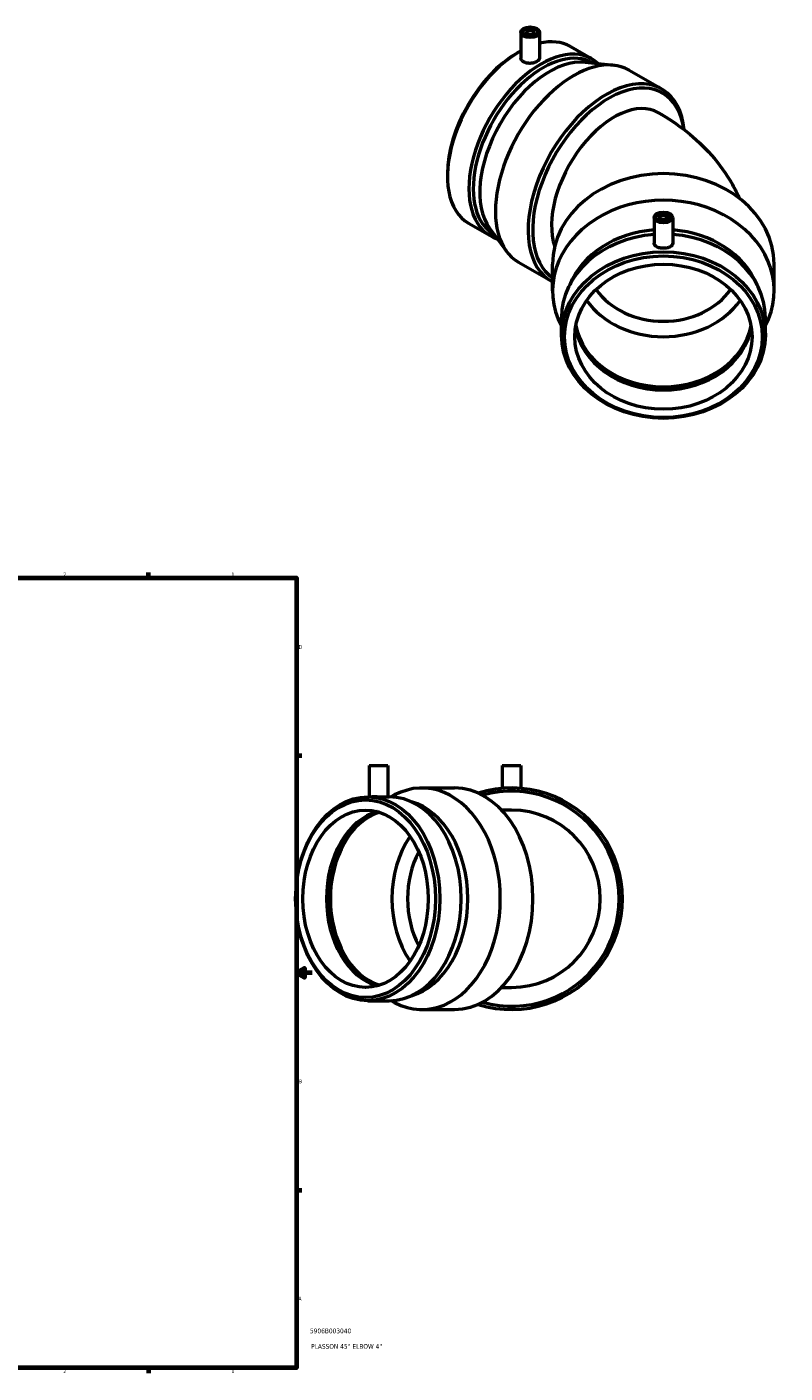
# Model space of a CAD drawing. Header units: inches. Extents: x -5.3 to 45.9, y -2.7 to 35.
# Tile 5 of 5: x 26.7 to 45.9, y 0.9 to 35. Entities that reach past the tile are written whole.
import ezdxf

# ---------------------------------------------------------------- set-up
doc = ezdxf.new("R2010")
doc.units = ezdxf.units.IN
doc.header["$MEASUREMENT"] = 0
for name, color, linetype, lineweight in [('Border (ANSI)', 7, 'Continuous', 70), ('Title (ANSI)', 7, 'Continuous', 50), ('Visible (ANSI)', 7, 'Continuous', 50)]:
    doc.layers.add(name, color=color, linetype=linetype, lineweight=lineweight)
doc.styles.add('Note Text (ANSI)', font='tahoma.ttf')
doc.styles.add('Text Style29', font='tahoma.ttf')

# ---------------------------------------------------------------- blocks, each defined once
blk = doc.blocks.new('Borders Default Border')
at = {"layer": 'Border (ANSI)'}
for p, q in [((29.75, 21), (29.75, 21.134)), ((33.5, 16.5), (33.634, 16.5)), ((33.5, 5.5), (33.634, 5.5)), ((29.75, 1), (29.75, 0.866))]:
    blk.add_line(p, q, dxfattribs=at)
at = {"layer": 'Border (ANSI)', "flags": 128}
for points in [[(0.5, 1), (0.5, 21), (33.5, 21), (33.5, 1), (0.5, 1)], [(33.9, 11), (33.5, 11), (33.7, 11.115), (33.7, 10.885), (33.5, 11)]]:
    blk.add_lwpolyline(points, dxfattribs=at)
at = {"layer": 'Border (ANSI)', "color": 5, "true_color": 0x0000ff, "char_height": 0.0945, "attachment_point": 7, "style": 'Note Text (ANSI)'}
for s, insert in [('2', (27.596, 21.04)), ('1', (31.854, 21.04)), ('D', (33.553, 19.203)), ('C', (33.552, 13.701)), ('B', (33.558, 8.203)), ('A', (33.547, 2.703)), ('2', (27.596, 0.866)), ('1', (31.854, 0.866))]:
    blk.add_mtext(s, dxfattribs=dict(at, insert=insert))
blk = doc.blocks.new('Title Blocks ANSI - Large')
at = {"layer": 'Title (ANSI)', "color": 5, "true_color": 0x0000ff, "style": 'Text Style29'}
for tag, p in [('PART_NUMBER_001', (0.341, 0.873)), ('DESCRIPTION_001', (0.369, 0.481))]:
    blk.add_attdef(tag, p, '', height=0.12, dxfattribs=at)

msp = doc.modelspace()

# ---------------------------------------------------------------- linework, layer by layer
at = {"layer": 'Visible (ANSI)'}
for p, q in [((39.182, 34.815), (39.182, 34.165)), ((39.324, 34.815), (39.324, 34.721)), ((39.513, 34.815), (39.513, 34.721)), ((39.654, 34.815), (39.654, 34.165)), ((40.434, 34.453), (40.978, 34.139)), ((39.084, 34.291), (39.139, 34.322)), ((40.809, 34.058), (41.529, 33.981)), ((40.994, 34.041), (41, 34.037)), ((41.92, 33.856), (42.747, 33.38)), ((37.321, 31.229), (37.321, 31.166)), ((42.554, 30.127), (42.554, 29.473)), ((42.695, 30.127), (42.695, 30.033)), ((42.884, 30.127), (42.884, 30.033)), ((43.026, 30.127), (43.026, 29.473)), ((37.858, 29.98), (38.403, 29.667)), ((38.388, 29.854), (38.816, 29.27)), ((38.496, 29.702), (38.502, 29.699)), ((39.12, 28.995), (39.947, 28.519)), ((39.985, 28.27), (39.985, 28.943)), ((45.595, 28.27), (45.595, 28.943)), ((40.209, 27.15), (40.209, 27.594)), ((45.371, 27.15), (45.371, 27.594)), ((35.339, 16.246), (35.811, 16.246)), ((35.339, 16.246), (35.339, 15.457)), ((35.811, 16.246), (35.811, 15.451)), ((38.711, 16.246), (39.183, 16.246)), ((38.711, 16.246), (38.711, 15.671)), ((39.183, 16.246), (39.183, 15.671)), ((36.677, 15.681), (37.504, 15.681)), ((35.303, 15.457), (35.408, 15.457)), ((35.811, 15.457), (35.847, 15.457)), ((35.892, 15.456), (35.985, 15.505)), ((38.947, 15.12), (38.694, 15.12)), ((38.694, 10.632), (38.947, 10.632)), ((35.303, 10.295), (35.847, 10.295)), ((35.892, 10.296), (35.985, 10.247)), ((36.677, 10.071), (37.504, 10.071))]:
    msp.add_line(p, q, dxfattribs=at)
for radius, start, end in [(2.805, 252.4581, 107.5419), (2.723, 254.2944, 105.7056), (2.244, 270, 90)]:
    msp.add_arc((38.947, 12.876), radius, start, end, dxfattribs=at)
for centre, major_axis, ratio in [((39.418, 34.815), (-0.236, 0), 0.575862), ((39.418, 34.815), (0.189, 0), 0.575862), ((39.418, 34.815), (-0.0945, 0), 0.575862), ((42.79, 30.127), (0.236, 0), 0.575862), ((42.79, 30.127), (-0.189, 0), 0.575862), ((42.79, 30.127), (0.0945, 0), 0.575862), ((42.79, 27.15), (-2.581, 0), 0.817547), ((42.79, 27.106), (-2.503, 0), 0.817547), ((42.79, 27.106), (-2.246, 0), 0.817547), ((35.303, 12.876), (0, 2.581), 0.707107), ((35.248, 12.876), (0, 2.503), 0.707107), ((35.248, 12.876), (0, 2.246), 0.707107)]:
    msp.add_ellipse(centre, major_axis=major_axis, ratio=ratio, dxfattribs=at)
for centre, major_axis, ratio, start_param, end_param in [((39.745, 31.872), (1.249, 2.169), 0.578093, 0, 3.141593), ((39.146, 32.217), (1.288, 2.236), 0.578093, 0, 0.50103), ((39.146, 32.217), (-1.288, -2.236), 0.578093, 3.905267, 6.283185), ((39.091, 32.248), (-1.249, -2.169), 0.578093, 3.928925, 5.495853), ((39.69, 31.903), (1.288, 2.236), 0.578093, 6.151944, 9.55602), ((39.909, 31.777), (1.249, 2.169), 0.578093, 0.249884, 2.891709), ((40.52, 31.425), (1.4, 2.431), 0.578093, 0, 3.141593), ((41.347, 30.949), (1.4, 2.431), 0.578093, 5.609631, 9.451493), ((41.405, 30.916), (1.359, 2.36), 0.578093, 5.649415, 9.378954), ((41.545, 30.835), (1.12, 1.945), 0.578093, 0, 2.674381), ((42.79, 28.943), (-2.805, 0), 0.817547, 3.141593, 6.283185), ((42.79, 28.27), (-2.805, 0), 0.817547, 2.738877, 6.685901), ((42.79, 27.594), (-2.581, 0), 0.817547, 4.804054, 6.283185), ((42.79, 27.772), (-2.503, 0), 0.817547, 4.806898, 5.959436), ((42.79, 27.772), (2.503, 0), 0.817547, 0.323749, 1.476288), ((42.79, 27.594), (2.581, 0), 0.817547, 0, 1.479131), ((42.79, 29.104), (-1.966, 0), 0.817547, 0.52234, 2.619252), ((42.79, 28.943), (-2.246, 0), 0.817547, 0.52383, 2.617762), ((42.79, 27.594), (2.246, 0), 0.817547, 3.274906, 6.149872), ((42.79, 27.674), (2.246, 0), 0.817547, 3.296902, 6.127876), ((42.79, 27.674), (2.276, 0), 0.817547, 3.468687, 5.956091), ((36.677, 12.876), (0, 2.805), 0.707107, 2.785037, 6.639741), ((37.504, 12.876), (0, 2.805), 0.707107, 3.141593, 6.283185), ((35.847, 12.876), (0, 2.581), 0.707107, 3.141593, 6.283185), ((35.847, 12.876), (0, -2.246), 0.707107, 3.331435, 6.093343), ((35.946, 12.876), (0, -2.276), 0.707107, 3.390634, 6.034144), ((35.946, 12.876), (0, -2.246), 0.707107, 3.363003, 6.061775), ((36.066, 12.876), (0, 2.503), 0.707107, 3.335823, 6.088955), ((37.504, 12.876), (0, 2.246), 0.707107, 0.789685, 2.351908), ((37.702, 12.876), (0, 1.966), 0.707107, 0.921046, 2.220547)]:
    msp.add_ellipse(centre, major_axis=major_axis, ratio=ratio, start_param=start_param, end_param=end_param, dxfattribs=at)
for points, knots in [([(39.654, 34.165), (39.654, 34.149), (39.648, 34.132), (39.624, 34.1), (39.606, 34.086), (39.564, 34.061), (39.538, 34.05), (39.479, 34.035), (39.448, 34.03), (39.388, 34.028), (39.357, 34.03), (39.299, 34.043), (39.272, 34.053), (39.23, 34.077), (39.212, 34.092), (39.188, 34.128), (39.182, 34.147), (39.182, 34.165)], [0.452296, 0.452296, 0.452296, 0.452296, 0.678444, 0.678444, 0.904592, 0.904592, 1.130739, 1.130739, 1.356887, 1.356887, 1.583035, 1.583035, 1.809183, 1.809183, 2.035331, 2.035331, 2.261479, 2.261479, 2.261479, 2.261479]), ([(42.665, 32.78), (42.91, 32.638), (43.147, 32.48), (43.597, 32.123), (43.811, 31.925), (44.204, 31.48), (44.383, 31.234), (44.6, 30.851), (44.659, 30.734), (44.712, 30.613)], [4.712389, 4.712389, 4.712389, 4.712389, 4.8694686, 4.8694686, 5.0265482, 5.0265482, 5.1836279, 5.1836279, 5.2489616, 5.2489616, 5.2489616, 5.2489616]), ([(43.026, 29.473), (43.026, 29.456), (43.02, 29.438), (42.996, 29.406), (42.978, 29.392), (42.936, 29.37), (42.91, 29.361), (42.851, 29.349), (42.82, 29.346), (42.76, 29.346), (42.729, 29.349), (42.67, 29.361), (42.644, 29.37), (42.602, 29.392), (42.584, 29.406), (42.56, 29.438), (42.554, 29.456), (42.554, 29.473)], [1.809183, 1.809183, 1.809183, 1.809183, 2.035331, 2.035331, 2.261479, 2.261479, 2.487627, 2.487627, 2.713775, 2.713775, 2.939922, 2.939922, 3.16607, 3.16607, 3.392218, 3.392218, 3.618366, 3.618366, 3.618366, 3.618366]), ([(35.811, 15.451), (35.811, 15.45), (35.805, 15.448), (35.781, 15.446), (35.763, 15.446), (35.721, 15.446), (35.695, 15.446), (35.636, 15.448), (35.605, 15.45), (35.545, 15.453), (35.514, 15.454), (35.456, 15.456), (35.429, 15.457), (35.408, 15.457)], [1.356887, 1.356887, 1.356887, 1.356887, 1.583035, 1.583035, 1.809183, 1.809183, 2.035331, 2.035331, 2.261479, 2.261479, 2.487627, 2.487627, 2.713775, 2.713775, 2.713775, 2.713775])]:
    msp.add_open_spline(points, degree=3, knots=knots, dxfattribs=at)

# ---------------------------------------------------------------- block references
msp.add_blockref('Borders Default Border', (0, 0))
msp.add_blockref('Title Blocks ANSI - Large', (33.5, 1)).add_auto_attribs({'PART_NUMBER_001': '5906B003040', 'DESCRIPTION_001': "PLASSON 45° ELBOW 4''"})

doc.saveas('drawing.dxf')
